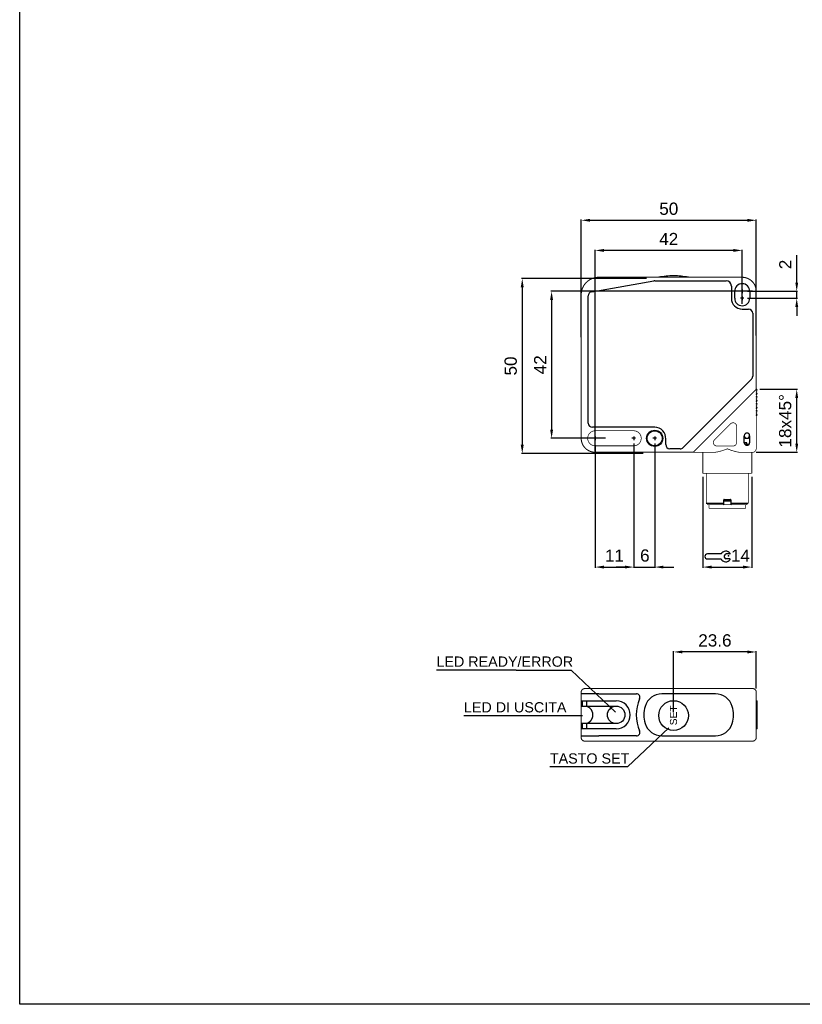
# Model space of a CAD drawing. Extents: x 1801 to 2601, y 918 to 1492.
# Tile 1 of 8: x 1801 to 2025, y 918 to 1199. Entities that reach past the tile are written whole.
import ezdxf
from ezdxf.enums import TextEntityAlignment as Align

# ---------------------------------------------------------------- set-up
doc = ezdxf.new("R2010")
doc.units = 0
doc.header["$MEASUREMENT"] = 0
doc.linetypes.add('HIDDENNEW00', pattern=[4.5, 3, -1.5])
doc.linetypes.add('TRATTEGGIATA2', pattern=[0.375, 0.25, -0.125])
doc.layers.get('0').update_dxf_attribs({"linetype": 'CONTINUOUS'})
doc.layers.get('DEFPOINTS').update_dxf_attribs({"linetype": 'CONTINUOUS'})
doc.layers.add('DISEGNO', color=3, linetype='HIDDENNEW00')
doc.layers.add('TRATTEGGIO', color=7, linetype='TRATTEGGIATA2')
doc.styles.add('dedicata', font='ARIAL.TTF', dxfattribs={"width": 1.05})
doc.styles.add('QUOTE', font='ARIAL.TTF', dxfattribs={"height": 3.5})
doc.dimstyles.new('QUOTE', dxfattribs={"dimscale": 0, "dimtxt": 2.5, "dimasz": 2.5, "dimexe": 0.18, "dimexo": 1, "dimgap": 1.5, "dimtad": 1, "dimdec": 1, "dimzin": 0, "dimdsep": 46, "dimtxsty": 'QUOTE', "dimcen": 0.09, "dimadec": 0, "dimazin": 0, "dimtm": -0.1, "dimtfac": 0.5, "dimtdec": 1, "dimtmove": 0, "dimatfit": 0, "dimfxl": 0, "dimtolj": 2, "dimtzin": 0, "dimarcsym": 0})

# ---------------------------------------------------------------- blocks, each defined once
blk = doc.blocks.new('CHIAVE')
at = {"color": 7, "linetype": 'Continuous'}
for p, q in [((-2.1, 0.56), (-6.01, 0.56)), ((0.4, 0.56), (-0.68, 0.56)), ((-6.71, -0.14), (-6.71, -0.15)), ((-6.01, -0.85), (-2.1, -0.85)), ((0.4, -0.85), (-0.68, -0.85))]:
    blk.add_line(p, q, dxfattribs=at)
for centre, radius, start, end in [((-6.01, -0.14), 0.7, 90, 180), ((-0.75, -0.15), 1.52, 35.3821, 152.4178), ((-0.45, -0.15), 0.744, 108.4352, 251.5648), ((0.4, 0.67), 0.112, 270, 35.3821), ((-6.01, -0.15), 0.7, 180, 270), ((-0.75, -0.15), 1.52, 207.5822, 324.6179), ((0.4, -0.96), 0.112, 324.6179, 90)]:
    blk.add_arc(centre, radius, start, end, dxfattribs=at)
at = {"color": 1, "linetype": 'Continuous'}
blk.add_point((0, 0), dxfattribs=at)
blk = doc.blocks.new('*D2')
at = {"layer": 'DEFPOINTS', "color": 0, "linetype": 'ByBlock'}
for p in [(1965.67, 1133.57), (2007.67, 1117.27), (1965.67, 1075.27)]:
    blk.add_point(p, dxfattribs=at)
at = {"layer": 'TRATTEGGIO', "color": 0, "linetype": 'ByBlock', "lineweight": -2}
for p, q in [((1965.67, 1076.27), (1965.67, 1133.75)), ((2005.17, 1133.57), (1968.17, 1133.57)), ((2007.67, 1118.27), (2007.67, 1133.75))]:
    blk.add_line(p, q, dxfattribs=at)
at = {"layer": 'TRATTEGGIO', "color": 0, "linetype": 'ByBlock'}
for points in [[(1968.17, 1133.98), (1968.17, 1133.15), (1965.67, 1133.57)], [(2005.17, 1133.98), (2005.17, 1133.15), (2007.67, 1133.57)]]:
    blk.add_solid(points, dxfattribs=at)
at = {"layer": 'TRATTEGGIO', "color": 0, "linetype": 'ByBlock', "insert": (1986.67, 1136.82), "char_height": 3.5, "attachment_point": 5, "style": 'QUOTE'}
blk.add_mtext('\\A2;42', dxfattribs=at)
blk = doc.blocks.new('*D3')
at = {"layer": 'DEFPOINTS', "color": 0, "linetype": 'ByBlock'}
for p in [(2011.67, 1142.18), (2011.67, 1108.24), (1961.7, 1107.8)]:
    blk.add_point(p, dxfattribs=at)
at = {"layer": 'TRATTEGGIO', "color": 0, "linetype": 'ByBlock', "lineweight": -2}
for p, q in [((1961.7, 1108.8), (1961.7, 1142.36)), ((1964.2, 1142.18), (2009.17, 1142.18)), ((2011.67, 1109.24), (2011.67, 1142.36))]:
    blk.add_line(p, q, dxfattribs=at)
at = {"layer": 'TRATTEGGIO', "color": 0, "linetype": 'ByBlock'}
for points in [[(1964.2, 1142.59), (1964.2, 1141.76), (1961.7, 1142.18)], [(2009.17, 1142.59), (2009.17, 1141.76), (2011.67, 1142.18)]]:
    blk.add_solid(points, dxfattribs=at)
at = {"layer": 'TRATTEGGIO', "color": 0, "linetype": 'ByBlock', "insert": (1986.69, 1145.46), "char_height": 3.5, "attachment_point": 5, "style": 'QUOTE'}
blk.add_mtext('\\A2;50', dxfattribs=at)
blk = doc.blocks.new('*D4')
at = {"layer": 'DEFPOINTS', "color": 0, "linetype": 'ByBlock'}
for p in [(1965.67, 1078.9), (1976.67, 1078.9), (1976.67, 1043.11)]:
    blk.add_point(p, dxfattribs=at)
at = {"layer": 'TRATTEGGIO', "color": 0, "linetype": 'ByBlock', "lineweight": -2}
for p, q in [((1965.67, 1077.9), (1965.67, 1042.93)), ((1976.67, 1077.9), (1976.67, 1042.93)), ((1968.17, 1043.11), (1974.17, 1043.11))]:
    blk.add_line(p, q, dxfattribs=at)
at = {"layer": 'TRATTEGGIO', "color": 0, "linetype": 'ByBlock'}
for points in [[(1968.17, 1043.53), (1968.17, 1042.7), (1965.67, 1043.11)], [(1974.17, 1043.53), (1974.17, 1042.7), (1976.67, 1043.11)]]:
    blk.add_solid(points, dxfattribs=at)
at = {"layer": 'TRATTEGGIO', "color": 0, "linetype": 'ByBlock', "insert": (1971.17, 1046.37), "char_height": 3.5, "attachment_point": 5, "style": 'QUOTE'}
blk.add_mtext('\\A2;11', dxfattribs=at)
blk = doc.blocks.new('*D5')
at = {"layer": 'DEFPOINTS', "color": 0, "linetype": 'ByBlock'}
for p in [(2011.61, 1121.9), (1953.21, 1079.9), (1969.61, 1079.9)]:
    blk.add_point(p, dxfattribs=at)
at = {"layer": 'TRATTEGGIO', "color": 0, "linetype": 'ByBlock', "lineweight": -2}
for p, q in [((2010.61, 1121.9), (1953.03, 1121.9)), ((1953.21, 1119.4), (1953.21, 1082.4)), ((1968.61, 1079.9), (1953.03, 1079.9))]:
    blk.add_line(p, q, dxfattribs=at)
at = {"layer": 'TRATTEGGIO', "color": 0, "linetype": 'ByBlock'}
for points in [[(1952.79, 1119.4), (1953.63, 1119.4), (1953.21, 1121.9)], [(1952.79, 1082.4), (1953.63, 1082.4), (1953.21, 1079.9)]]:
    blk.add_solid(points, dxfattribs=at)
at = {"layer": 'TRATTEGGIO', "color": 0, "linetype": 'ByBlock', "insert": (1949.95, 1100.9), "char_height": 3.5, "attachment_point": 5, "rotation": 90, "style": 'QUOTE'}
blk.add_mtext('\\A2;42', dxfattribs=at)
blk = doc.blocks.new('*D6')
at = {"layer": 'DEFPOINTS', "color": 0, "linetype": 'ByBlock'}
for p in [(1981.36, 1125.55), (1944.82, 1075.55), (1980.36, 1075.55)]:
    blk.add_point(p, dxfattribs=at)
at = {"layer": 'TRATTEGGIO', "color": 0, "linetype": 'ByBlock', "lineweight": -2}
for p, q in [((1980.36, 1125.55), (1944.64, 1125.55)), ((1944.82, 1123.05), (1944.82, 1078.05)), ((1979.36, 1075.55), (1944.64, 1075.55))]:
    blk.add_line(p, q, dxfattribs=at)
at = {"layer": 'TRATTEGGIO', "color": 0, "linetype": 'ByBlock'}
for points in [[(1944.4, 1123.05), (1945.24, 1123.05), (1944.82, 1125.55)], [(1944.4, 1078.05), (1945.24, 1078.05), (1944.82, 1075.55)]]:
    blk.add_solid(points, dxfattribs=at)
at = {"layer": 'TRATTEGGIO', "color": 0, "linetype": 'ByBlock', "insert": (1941.53, 1100.55), "char_height": 3.5, "attachment_point": 5, "rotation": 90, "style": 'QUOTE'}
blk.add_mtext('\\A2;50', dxfattribs=at)
blk = doc.blocks.new('*D7')
at = {"layer": 'DEFPOINTS', "color": 0, "linetype": 'ByBlock'}
for p in [(2008.17, 1121.9), (2008.17, 1119.9), (2023.25, 1121.9)]:
    blk.add_point(p, dxfattribs=at)
at = {"layer": 'TRATTEGGIO', "color": 0, "linetype": 'ByBlock', "lineweight": -2}
for p, q in [((2023.25, 1124.4), (2023.25, 1132.21)), ((2009.17, 1121.9), (2023.43, 1121.9)), ((2009.17, 1119.9), (2023.43, 1119.9)), ((2023.25, 1119.9), (2023.25, 1121.9)), ((2023.25, 1117.4), (2023.25, 1114.9))]:
    blk.add_line(p, q, dxfattribs=at)
at = {"layer": 'TRATTEGGIO', "color": 0, "linetype": 'ByBlock'}
for points in [[(2022.84, 1124.4), (2023.67, 1124.4), (2023.25, 1121.9)], [(2022.84, 1117.4), (2023.67, 1117.4), (2023.25, 1119.9)]]:
    blk.add_solid(points, dxfattribs=at)
at = {"layer": 'TRATTEGGIO', "color": 0, "linetype": 'ByBlock', "insert": (2019.99, 1129.55), "char_height": 3.5, "attachment_point": 5, "rotation": 90, "style": 'QUOTE'}
blk.add_mtext('\\A2;2', dxfattribs=at)
blk = doc.blocks.new('*D8')
at = {"layer": 'DEFPOINTS', "color": 0, "linetype": 'ByBlock'}
for p in [(2011.67, 1093.9), (2023.25, 1093.9), (2010.67, 1075.9)]:
    blk.add_point(p, dxfattribs=at)
at = {"layer": 'TRATTEGGIO', "color": 0, "linetype": 'ByBlock', "lineweight": -2}
for p, q in [((2012.67, 1093.9), (2023.43, 1093.9)), ((2023.25, 1078.4), (2023.25, 1091.4)), ((2011.67, 1075.9), (2023.43, 1075.9))]:
    blk.add_line(p, q, dxfattribs=at)
at = {"layer": 'TRATTEGGIO', "color": 0, "linetype": 'ByBlock'}
for points in [[(2022.84, 1091.4), (2023.67, 1091.4), (2023.25, 1093.9)], [(2022.84, 1078.4), (2023.67, 1078.4), (2023.25, 1075.9)]]:
    blk.add_solid(points, dxfattribs=at)
at = {"layer": 'TRATTEGGIO', "color": 0, "linetype": 'ByBlock', "insert": (2019.96, 1084.9), "char_height": 3.5, "attachment_point": 5, "rotation": 90, "style": 'QUOTE'}
blk.add_mtext('\\A2;18x45°', dxfattribs=at)
blk = doc.blocks.new('*D9')
at = {"layer": 'DEFPOINTS', "color": 0, "linetype": 'ByBlock'}
for p in [(1988.07, 1018.87), (2011.67, 1007.4), (1988.07, 1000.7)]:
    blk.add_point(p, dxfattribs=at)
at = {"layer": 'TRATTEGGIO', "color": 0, "linetype": 'ByBlock', "lineweight": -2}
for p, q in [((1988.07, 1001.7), (1988.07, 1019.05)), ((2009.17, 1018.87), (1990.57, 1018.87)), ((2011.67, 1008.4), (2011.67, 1019.05))]:
    blk.add_line(p, q, dxfattribs=at)
at = {"layer": 'TRATTEGGIO', "color": 0, "linetype": 'ByBlock'}
for points in [[(1990.57, 1019.28), (1990.57, 1018.45), (1988.07, 1018.87)], [(2009.17, 1019.28), (2009.17, 1018.45), (2011.67, 1018.87)]]:
    blk.add_solid(points, dxfattribs=at)
at = {"layer": 'TRATTEGGIO', "color": 0, "linetype": 'ByBlock', "insert": (1999.87, 1022.15), "char_height": 3.5, "attachment_point": 5, "style": 'QUOTE'}
blk.add_mtext('\\A2;23.6', dxfattribs=at)

msp = doc.modelspace()

# ---------------------------------------------------------------- hatches: boundary and pattern name
at = {"layer": 'TRATTEGGIO', "linetype": 'ByBlock'}
h = msp.add_hatch(color=0, dxfattribs=at)
edge = h.paths.add_edge_path(flags=16)
edge.add_arc((1982.67, 1079.9), 2.15, 0, 360)
edge = h.paths.add_edge_path()
edge.add_arc((1982.67, 1079.9), 2.31, 0, 360)

# ---------------------------------------------------------------- linework, layer by layer
at = {"color": 7, "linetype": 'Continuous'}
for p, q in [((1964.66, 1121.74), (1982.45, 1124.88)), ((1982.66, 1124.9), (2003.07, 1124.9)), ((1982.66, 1124.9), (1982.66, 1124.9)), ((2004.57, 1123.4), (2004.57, 1119.9)), ((2007.67, 1122.4), (2007.67, 1121.4)), ((1963.67, 1084.25), (1963.67, 1120.56)), ((1964.66, 1121.74), (1964.66, 1121.74)), ((2005.52, 1119.9), (2005.52, 1121.9)), ((2008.17, 1121.9), (2007.17, 1121.9)), ((2008.17, 1119.9), (2007.17, 1119.9)), ((2007.67, 1120.4), (2007.67, 1119.4)), ((2009.82, 1121.9), (2009.82, 1119.9)), ((2007.67, 1116.8), (2009.47, 1116.8)), ((2007.67, 1116.8), (2007.67, 1116.8)), ((2010.67, 1115.6), (2010.67, 1097.64)), ((2010.67, 1097.64), (2010.67, 1097.64)), ((2010.32, 1096.79), (1990.78, 1077.25)), ((1963.67, 1084.25), (1963.67, 1084.25)), ((1982.67, 1083.05), (1964.87, 1083.05)), ((1964.87, 1083.05), (1964.87, 1083.05)), ((1965.67, 1080.4), (1965.67, 1079.4)), ((1976.67, 1080.4), (1976.67, 1079.4)), ((1982.67, 1080.4), (1982.67, 1079.4)), ((2008.27, 1078.65), (2008.27, 1080.65)), ((2008.27, 1080.2), (2008.57, 1079.9)), ((2009.47, 1079.9), (2009.77, 1080.2)), ((2009.77, 1080.65), (2009.77, 1078.65)), ((1966.17, 1079.9), (1965.17, 1079.9)), ((1977.17, 1079.9), (1976.17, 1079.9)), ((1983.17, 1079.9), (1982.17, 1079.9)), ((1985.81, 1078.1), (1985.81, 1079.7)), ((1985.81, 1078.1), (1985.81, 1078.1)), ((1990.78, 1077.25), (1990.78, 1077.25)), ((2009.02, 1078.6), (2008.28, 1078.6)), ((2009.57, 1078.15), (2008.47, 1078.15)), ((2008.57, 1079.9), (2009.02, 1079.9)), ((2009.02, 1079.9), (2009.47, 1079.9)), ((2009.02, 1078.15), (2009.02, 1078.6)), ((1989.93, 1076.9), (1987.01, 1076.9)), ((1987.01, 1076.9), (1987.01, 1076.9)), ((1997.42, 1061.4), (2002.42, 1061.4)), ((2002.27, 1060.9), (2002.42, 1061.05)), ((2002.42, 1061.4), (2002.42, 1062.3)), ((2004.42, 1061.9), (2002.42, 1061.9)), ((2002.42, 1061.05), (2002.42, 1061.4)), ((2002.52, 1062.4), (2003.42, 1062.4)), ((2003.42, 1062.4), (2004.32, 1062.4)), ((2004.42, 1062.3), (2004.42, 1061.4)), ((2004.42, 1061.4), (2009.42, 1061.4)), ((2004.42, 1061.4), (2004.42, 1061.05)), ((2004.42, 1061.05), (2004.57, 1060.9)), ((1966.67, 1006.9), (1961.67, 1006.9)), ((1961.67, 1006.9), (1961.67, 1006.9)), ((1961.78, 1004.9), (1966.67, 1004.9)), ((1962.07, 1004), (1962.07, 1004.3)), ((1963.25, 1003.4), (1963.25, 1004.9)), ((1966.67, 1006.9), (1977.45, 1006.9)), ((1966.67, 1006.9), (1966.67, 1006.9)), ((1966.67, 1004.9), (1971.67, 1004.9)), ((2000.02, 1006.9), (1984.72, 1006.9)), ((2011.67, 1004.9), (2011.92, 1004.9)), ((2011.92, 996.9), (2011.92, 1004.9)), ((1961.81, 1003.4), (1962.65, 1003.4)), ((1962.65, 1003.4), (1963.05, 1003.4)), ((1963.05, 1003.4), (1966.67, 1003.4)), ((1966.67, 1003.4), (1971.67, 1003.4)), ((1966.67, 996.9), (1961.78, 996.9)), ((1962.65, 998.4), (1961.81, 998.4)), ((1962.07, 997.5), (1962.07, 997.8)), ((1963.05, 998.4), (1962.65, 998.4)), ((1966.67, 998.4), (1963.05, 998.4)), ((1963.25, 996.9), (1963.25, 998.4)), ((1971.67, 998.4), (1966.67, 998.4)), ((1971.67, 996.9), (1966.67, 996.9)), ((2011.92, 996.9), (2011.67, 996.9)), ((1961.67, 994.9), (1966.67, 994.9)), ((1961.67, 994.9), (1961.67, 994.9)), ((1977.45, 994.9), (1966.67, 994.9)), ((1966.67, 994.9), (1966.67, 994.9)), ((1984.72, 994.9), (2000.02, 994.9))]:
    msp.add_line(p, q, dxfattribs=at)
for points, const_width in [([(1966.67, 1125.9, 0.414213), (1961.67, 1120.9)], 0.3), ([(2011.67, 1121.9, 0.414214), (2007.67, 1125.9)], 0.3), ([(2006.07, 1083.34, 0.668179), (2004.36, 1084.04)], 0.2), ([(1961.67, 1079.9, 0.414214), (1965.67, 1075.9)], 0.3), ([(1965.67, 1082.05, 1), (1965.67, 1077.75)], 0.2), ([(1976.67, 1077.75, 1.000023), (1976.67, 1082.05)], 0.2), ([(1999.72, 1079.4, 0.668179), (2000.43, 1077.7)], 0.2), ([(2005.07, 1077.7, 0.414214), (2006.07, 1078.7)], 0.2), ([(2003.42, 1076.9), (2003.28, 1076.84, -0.002954), (2003.15, 1076.79, -0.003053), (2003.01, 1076.73, -0.002967), (2002.88, 1076.68, -0.002675), (2002.74, 1076.63, -0.002465), (2002.61, 1076.58, -0.002279), (2002.47, 1076.54, -0.002096), (2002.33, 1076.49, -0.001869), (2002.2, 1076.45, -0.001733), (2002.06, 1076.4, -0.00165), (2001.92, 1076.36, -0.001597), (2001.79, 1076.32, -0.001557), (2001.65, 1076.28, -0.001528), (2001.52, 1076.24, -0.0015), (2001.38, 1076.2, -0.001708), (2001.25, 1076.16, -0.002199), (2001.11, 1076.13, -0.00242), (2000.98, 1076.09, -0.002457), (2000.85, 1076.06, -0.003303), (2000.71, 1076.03, -0.004914), (2000.58, 1076, -0.003636), (2000.45, 1075.98, 0.000152), (2000.33, 1075.96, -0.006754), (2000.19, 1075.94, -0.015882), (1999.96, 1075.92, -0.008289), (1999.67, 1075.9, -0.004247)], 0.2), ([(2007.16, 1075.9), (2006.98, 1075.9, -0.011374), (2006.8, 1075.92, -0.011735), (2006.62, 1075.94, -0.010772), (2006.44, 1075.97, -0.00851), (2006.25, 1076, -0.006828), (2006.07, 1076.04, -0.005337), (2005.88, 1076.09, -0.004153), (2005.69, 1076.14, -0.002971), (2005.5, 1076.19, -0.002411), (2005.32, 1076.24, -0.002364), (2005.13, 1076.29, -0.002719), (2004.94, 1076.35, -0.003334), (2004.74, 1076.41, -0.002502), (2004.55, 1076.47, -0.000721), (2004.39, 1076.53, -0.00376), (2004.17, 1076.6, -0.006764), (2003.85, 1076.73, -0.003307), (2003.42, 1076.9, -0.001726)], 0.2), ([(2010.42, 1075.91), (2010.37, 1075.91, -0.000352), (2010.32, 1075.91, -0.000296), (2010.26, 1075.91, -0.000298), (2010.21, 1075.9, -0.000354), (2010.15, 1075.9, -0.000359), (2010.09, 1075.9, -0.000337), (2010.03, 1075.9, -0.000406), (2009.97, 1075.9, -0.000534), (2009.9, 1075.9, -0.000379), (2009.84, 1075.9, -0.000061), (2009.78, 1075.9, -0.000624), (2009.69, 1075.9, -0.001115), (2009.56, 1075.9, -0.000507), (2009.39, 1075.9, -0.00025)], 0.2), ([(2010.67, 1075.9, 0.414214), (2011.67, 1076.9)], 0.2), ([(1962.67, 1008.4, 0.414214), (1961.67, 1007.4)], 0.3), ([(2011.67, 1007.4, 0.414214), (2010.67, 1008.4)], 0.3), ([(1961.67, 994.4, 0.414214), (1962.67, 993.4)], 0.3), ([(2010.67, 993.4, 0.414214), (2011.67, 994.4)], 0.3)]:
    msp.add_lwpolyline(points, format="xyb", dxfattribs=dict(at, const_width=const_width))
for points, const_width in [([(1966.67, 1125.9), (2007.67, 1125.9)], 0.3), ([(1961.67, 1079.9), (1961.67, 1120.9)], 0.3), ([(2011.67, 1121.9), (2011.67, 1093.9)], 0.3), ([(2010.67, 1092.9), (1994.67, 1076.9)], 0.3), ([(2011.67, 1093.9), (2010.67, 1092.9)], 0.3), ([(2011.67, 1093.9), (2011.67, 1079.52)], 0.2), ([(1999.72, 1079.4), (2004.36, 1084.04)], 0.2), ([(2006.07, 1083.34), (2006.07, 1078.7)], 0.2), ([(1965.67, 1082.05), (1976.67, 1082.05)], 0.2), ([(1976.67, 1077.75), (1965.67, 1077.75)], 0.2), ([(2005.07, 1077.7), (2000.43, 1077.7)], 0.2), ([(2011.67, 1079.52), (2011.67, 1076.9)], 0.2), ([(1993.67, 1075.9), (1965.67, 1075.9)], 0.3), ([(1994.67, 1076.9), (1993.67, 1075.9)], 0.3), ([(1999.67, 1075.9), (1993.67, 1075.9)], 0.2), ([(1996.42, 1069.9), (1996.42, 1075.9)], 0.2), ([(2008.04, 1075.9), (2007.16, 1075.9)], 0.2), ([(2009.39, 1075.9), (2008.04, 1075.9)], 0.2), ([(2010.42, 1075.91), (2010.42, 1069.9)], 0.2), ([(2010.67, 1075.9), (2010.42, 1075.9)], 0.2), ([(2010.42, 1069.9), (1996.42, 1069.9)], 0.2), ([(1997.42, 1069.9), (1997.42, 1061.4)], 0.2), ([(2009.42, 1061.4), (2009.42, 1069.9)], 0.2), ([(1997.42, 1061.4), (1997.92, 1060.9)], 0.2), ([(2002.27, 1060.9), (1997.92, 1060.9)], 0.2), ([(1998.22, 1059.9), (1998.22, 1060.9)], 0.2), ([(2004.57, 1060.9), (2002.27, 1060.9)], 0.2), ([(2008.92, 1060.9), (2004.57, 1060.9)], 0.2), ([(2008.62, 1059.9), (2008.62, 1060.9)], 0.2), ([(2008.92, 1060.9), (2009.42, 1061.4)], 0.2), ([(2008.62, 1059.9), (1998.22, 1059.9)], 0.2), ([(1961.67, 1006.9), (1961.67, 1007.4)], 0.3), ([(1961.67, 1006.9), (1961.67, 1004.66)], 0.3), ([(1962.67, 1008.4), (1966.67, 1008.4)], 0.3), ([(1966.67, 1008.4), (2007.67, 1008.4)], 0.3), ([(2007.67, 1008.4), (2010.67, 1008.4)], 0.3), ([(2011.67, 1007.4), (2011.67, 994.4)], 0.3), ([(1961.67, 1004.3), (1961.67, 1004.66)], 0.3), ([(1961.67, 1004), (1961.67, 1004.3)], 0.3), ([(1961.67, 1003.64), (1961.67, 1004)], 0.3), ([(1961.67, 1003.64), (1961.67, 998.16)], 0.3), ([(1961.67, 997.8), (1961.67, 998.16)], 0.3), ([(1961.67, 997.5), (1961.67, 997.8)], 0.3), ([(1961.67, 997.14), (1961.67, 997.5)], 0.3), ([(1961.67, 997.14), (1961.67, 994.9)], 0.3), ([(1961.67, 994.4), (1961.67, 994.9)], 0.3), ([(1966.67, 993.4), (1962.67, 993.4)], 0.3), ([(1982.66, 993.4), (1966.67, 993.4)], 0.3), ([(1982.66, 993.4), (2003.07, 993.4)], 0.3), ([(2007.67, 993.4), (2003.07, 993.4)], 0.3), ([(2010.67, 993.4), (2007.67, 993.4)], 0.3)]:
    msp.add_lwpolyline(points, dxfattribs=dict(at, const_width=const_width))
for points in [[(1961.67, 1120.9), (1961.67, 1120.91, -0.001166), (1961.67, 1120.93, -0.000938), (1961.67, 1120.95, -0.000902), (1961.67, 1120.97, -0.00105), (1961.67, 1121, -0.001119), (1961.67, 1121.02, -0.001174), (1961.67, 1121.04, -0.001215), (1961.67, 1121.07, -0.001288), (1961.67, 1121.1, -0.001341), (1961.67, 1121.12, -0.00142), (1961.68, 1121.15, -0.001459), (1961.68, 1121.18, -0.001502), (1961.68, 1121.21, -0.001494), (1961.68, 1121.24, -0.001464), (1961.68, 1121.27, -0.001468), (1961.69, 1121.3, -0.001515), (1961.69, 1121.33, -0.00148), (1961.69, 1121.36, -0.001405), (1961.69, 1121.4, -0.001588), (1961.7, 1121.43, -0.001945), (1961.7, 1121.46, -0.001528), (1961.71, 1121.49, -0.000662), (1961.71, 1121.52, -0.002228), (1961.71, 1121.56, -0.00355), (1961.72, 1121.61, -0.001745), (1961.73, 1121.69, -0.000947)], [(1961.67, 1120.9), (1961.67, 1120.92, -0.001357), (1961.67, 1120.94, -0.001068), (1961.67, 1120.96, -0.001026), (1961.67, 1120.98, -0.001213), (1961.67, 1121.01, -0.001293), (1961.67, 1121.04, -0.001348), (1961.67, 1121.07, -0.001421), (1961.67, 1121.09, -0.001558), (1961.67, 1121.13, -0.001561), (1961.68, 1121.16, -0.001524), (1961.68, 1121.19, -0.00173), (1961.68, 1121.22, -0.002079), (1961.68, 1121.26, -0.001505), (1961.69, 1121.29, -0.000388), (1961.69, 1121.32, -0.00224), (1961.69, 1121.36, -0.004012), (1961.7, 1121.43, -0.00193), (1961.71, 1121.51, -0.000989)], [(1961.73, 1121.68), (1961.73, 1121.68, -0.001557), (1961.73, 1121.68, -0.001549), (1961.73, 1121.68, -0.001546), (1961.73, 1121.68, -0.001543), (1961.73, 1121.68, -0.001476), (1961.73, 1121.68, -0.001363), (1961.73, 1121.68, -0.001472), (1961.73, 1121.68, -0.001707), (1961.73, 1121.68, -0.001288), (1961.73, 1121.68, -0.000473), (1961.73, 1121.68, -0.001748), (1961.73, 1121.68, -0.002902), (1961.73, 1121.69, -0.001403), (1961.73, 1121.69, -0.000745)], [(1961.78, 1004.9), (1961.78, 1004.9, -0.027958), (1961.77, 1004.9, -0.031194), (1961.76, 1004.91, -0.031683), (1961.76, 1004.91, -0.029505), (1961.75, 1004.91, -0.027381), (1961.75, 1004.92, -0.02476), (1961.74, 1004.92, -0.025205), (1961.74, 1004.93, -0.027784), (1961.74, 1004.93, -0.021639), (1961.73, 1004.94, -0.008734), (1961.73, 1004.95, -0.028124), (1961.73, 1004.95, -0.053481), (1961.73, 1004.96, -0.029247), (1961.73, 1004.98, -0.01579)], [(1962.07, 1004.3), (1962.07, 1004.35, -0.000658), (1962.07, 1004.39, -0.000679), (1962.07, 1004.44, -0.000719), (1962.07, 1004.49, -0.000793), (1962.07, 1004.53, -0.000871), (1962.07, 1004.57, -0.000953), (1962.07, 1004.61, -0.001097), (1962.07, 1004.65, -0.001326), (1962.07, 1004.69, -0.001453), (1962.08, 1004.72, -0.001428), (1962.08, 1004.75, -0.002433), (1962.08, 1004.78, -0.005053), (1962.08, 1004.81, -0.004978), (1962.08, 1004.83, -0.000437), (1962.09, 1004.85, -0.012157), (1962.09, 1004.87, -0.050035), (1962.1, 1004.88, -0.057498), (1962.11, 1004.9, -0.046816)], [(1962.11, 1003.4), (1962.1, 1003.4, -0.147379), (1962.1, 1003.41, -0.099516), (1962.09, 1003.42, -0.052474), (1962.09, 1003.43, -0.028689), (1962.09, 1003.45, -0.017202), (1962.08, 1003.46, -0.011227), (1962.08, 1003.49, -0.00763), (1962.08, 1003.51, -0.005247), (1962.08, 1003.54, -0.003552), (1962.08, 1003.57, -0.002263), (1962.07, 1003.61, -0.001798), (1962.07, 1003.64, -0.00173), (1962.07, 1003.68, -0.001149), (1962.07, 1003.72, -0.000435), (1962.07, 1003.76, -0.001308), (1962.07, 1003.81, -0.001846), (1962.07, 1003.89, -0.000813), (1962.07, 1004, -0.000417)], [(1963.45, 1003.3), (1963.42, 1003.31, 0.003151), (1963.39, 1003.32, 0.003433), (1963.35, 1003.33, 0.003736), (1963.32, 1003.34, 0.004004), (1963.3, 1003.35, 0.00417), (1963.27, 1003.36, 0.004178), (1963.24, 1003.37, 0.00487), (1963.22, 1003.37, 0.00614), (1963.19, 1003.38, 0.005193), (1963.17, 1003.38, 0.002169), (1963.15, 1003.39, 0.007698), (1963.12, 1003.39, 0.015084), (1963.09, 1003.4, 0.00869), (1963.05, 1003.4, 0.00506)], [(1963.45, 1003.3), (1963.53, 1003.27, -0.014024), (1963.6, 1003.23, -0.013174), (1963.68, 1003.19, -0.012288), (1963.75, 1003.14, -0.011484), (1963.83, 1003.09, -0.010877), (1963.91, 1003.04, -0.010632), (1963.98, 1002.97, -0.010424), (1964.06, 1002.91, -0.010375), (1964.13, 1002.84, -0.010376), (1964.2, 1002.76, -0.010566), (1964.27, 1002.68, -0.010551), (1964.34, 1002.6, -0.010442), (1964.41, 1002.51, -0.010245), (1964.47, 1002.42, -0.010013), (1964.53, 1002.33, -0.010002), (1964.58, 1002.23, -0.010223), (1964.64, 1002.13, -0.009934), (1964.68, 1002.03, -0.009301), (1964.73, 1001.92, -0.010333), (1964.77, 1001.81, -0.012432), (1964.81, 1001.7, -0.009357), (1964.84, 1001.59, -0.002928), (1964.86, 1001.5, -0.013529), (1964.89, 1001.37, -0.023908), (1964.91, 1001.16, -0.011611), (1964.93, 1000.9, -0.006042)], [(1963.05, 998.4), (1963.06, 998.4, 0.009411), (1963.08, 998.4, 0.008436), (1963.1, 998.4, 0.007863), (1963.12, 998.4, 0.007576), (1963.15, 998.41, 0.006789), (1963.17, 998.41, 0.005857), (1963.19, 998.42, 0.006022), (1963.22, 998.42, 0.006599), (1963.24, 998.43, 0.00447), (1963.27, 998.44, 0.001362), (1963.29, 998.44, 0.005827), (1963.33, 998.45, 0.008404), (1963.38, 998.47, 0.003493), (1963.46, 998.5, 0.00172)], [(1964.93, 1000.9), (1964.92, 1000.78, -0.010557), (1964.92, 1000.66, -0.010787), (1964.9, 1000.55, -0.010759), (1964.89, 1000.43, -0.01051), (1964.86, 1000.32, -0.010374), (1964.84, 1000.2, -0.010274), (1964.81, 1000.09, -0.010201), (1964.77, 999.98, -0.010116), (1964.73, 999.88, -0.010085), (1964.69, 999.77, -0.010067), (1964.64, 999.67, -0.010048), (1964.59, 999.57, -0.010002), (1964.53, 999.47, -0.009971), (1964.47, 999.38, -0.009915), (1964.41, 999.29, -0.010076), (1964.34, 999.2, -0.010402), (1964.28, 999.12, -0.010349), (1964.21, 999.04, -0.009936), (1964.13, 998.96, -0.010739), (1964.06, 998.89, -0.012283), (1963.98, 998.82, -0.009753), (1963.91, 998.76, -0.004081), (1963.84, 998.71, -0.013173), (1963.76, 998.65, -0.024026), (1963.63, 998.58, -0.013096), (1963.46, 998.5, -0.007367)], [(1961.73, 996.82), (1961.73, 996.83, -0.031621), (1961.73, 996.83, -0.031062), (1961.73, 996.84, -0.02855), (1961.73, 996.84, -0.026084), (1961.73, 996.85, -0.023734), (1961.73, 996.86, -0.02118), (1961.74, 996.86, -0.022842), (1961.74, 996.87, -0.028018), (1961.74, 996.87, -0.021283), (1961.75, 996.88, -0.005241), (1961.75, 996.88, -0.032891), (1961.76, 996.89, -0.067464), (1961.77, 996.89, -0.033705), (1961.78, 996.9, -0.016763)], [(1962.07, 997.8), (1962.07, 997.85, -0.000658), (1962.07, 997.89, -0.000679), (1962.07, 997.94, -0.000719), (1962.07, 997.99, -0.000793), (1962.07, 998.03, -0.000871), (1962.07, 998.07, -0.000953), (1962.07, 998.11, -0.001097), (1962.07, 998.15, -0.001326), (1962.07, 998.19, -0.001453), (1962.08, 998.22, -0.001428), (1962.08, 998.25, -0.002433), (1962.08, 998.28, -0.005053), (1962.08, 998.31, -0.004978), (1962.08, 998.33, -0.000437), (1962.09, 998.35, -0.012156), (1962.09, 998.37, -0.050025), (1962.1, 998.38, -0.057475), (1962.11, 998.4, -0.046793)], [(1962.11, 996.9), (1962.1, 996.9, -0.147374), (1962.1, 996.91, -0.099511), (1962.09, 996.92, -0.052472), (1962.09, 996.93, -0.028689), (1962.09, 996.95, -0.017201), (1962.08, 996.96, -0.011227), (1962.08, 996.99, -0.00763), (1962.08, 997.01, -0.005247), (1962.08, 997.04, -0.003552), (1962.08, 997.07, -0.002263), (1962.07, 997.11, -0.001798), (1962.07, 997.14, -0.00173), (1962.07, 997.18, -0.001149), (1962.07, 997.22, -0.000435), (1962.07, 997.26, -0.001308), (1962.07, 997.31, -0.001846), (1962.07, 997.39, -0.000813), (1962.07, 997.5, -0.000417)]]:
    msp.add_lwpolyline(points, format="xyb", dxfattribs=at)
msp.add_lwpolyline([(1961.67, 1120.9), (1961.67, 1120.9), (1961.67, 1120.9), (1961.67, 1120.9), (1961.67, 1120.9), (1961.67, 1120.9), (1961.67, 1120.9)], dxfattribs=at)
for centre, radius in [((1982.67, 1079.9), 2.15), ((1988.07, 1000.7), 4.25), ((1971.67, 1000.9), 2.5)]:
    msp.add_circle(centre, radius, dxfattribs=at)
for centre, radius, start, end in [((1988.07, 1103.29), 23, 90, 100.6485), ((1988.07, 1103.29), 23, 79.3515, 90), ((1982.66, 1123.7), 1.2, 90, 100), ((2003.07, 1123.4), 1.5, 0, 90), ((2007.67, 1121.9), 2.15, 0, 180), ((1964.87, 1120.56), 1.2, 100.0031, 180), ((2007.67, 1119.9), 3.1, 180, 270), ((2007.67, 1119.9), 2.15, 180, 0), ((2009.47, 1115.6), 1.2, 0, 90), ((2009.47, 1097.64), 1.2, 315, 0), ((2011.67, 1093.65), 0.25, 270, 90), ((2011.67, 1092.65), 0.25, 270, 90), ((2011.67, 1091.65), 0.25, 270, 90), ((2011.67, 1090.65), 0.25, 270, 90), ((2011.67, 1089.65), 0.25, 270, 90), ((2011.67, 1088.65), 0.25, 270, 90), ((2011.67, 1087.65), 0.25, 270, 90), ((2011.67, 1086.65), 0.25, 270, 90), ((1964.87, 1084.25), 1.2, 180, 269.9969), ((1982.67, 1079.9), 3.15, 356.5125, 90), ((2009.02, 1080.65), 0.75, 0, 180), ((2009.02, 1080.65), 0.75, 180, 270), ((2009.02, 1080.65), 0.75, 270, 0.5543), ((1987.01, 1078.1), 1.2, 180, 269.9969), ((1989.93, 1078.1), 1.2, 270, 314.9978), ((2009.02, 1078.65), 0.75, 180.0005, 359.9995), ((2002.52, 1062.3), 0.1, 90, 180), ((2004.32, 1062.3), 0.1, 0, 90), ((1971.67, 1000.9), 4, 270, 90), ((1988.47, 1000.9), 11.1, 155.5927, 204.4073), ((1977.45, 1005.9), 1, 335.5927, 90), ((1984.72, 1001.9), 5, 90, 163.3985), ((2000.02, 1001.9), 5, 16.6015, 90), ((1988.07, 1000.9), 8.5, 163.3985, 196.6015), ((1996.67, 1000.9), 8.5, 343.3985, 16.6015), ((1977.45, 995.9), 1, 270, 24.4073), ((1984.72, 999.9), 5, 196.6015, 270), ((2000.02, 999.9), 5, 270, 343.3985)]:
    msp.add_arc(centre, radius, start, end, dxfattribs=at)
at = {"layer": 'DISEGNO', "color": 7, "linetype": 'Continuous', "const_width": 0.1}
for points in [[(1979.92, 1003.33, -0.331679), (1984.72, 1006.9)], [(2000.02, 1006.9, -0.331679), (2004.82, 1003.33)], [(1979.92, 998.47, -0.145898), (1979.92, 1003.33)], [(2004.82, 1003.33, -0.145898), (2004.82, 998.47)], [(1984.72, 994.9, -0.331679), (1979.92, 998.47)], [(2004.82, 998.47, -0.331679), (2000.02, 994.9)]]:
    msp.add_lwpolyline(points, format="xyb", dxfattribs=at)
for points in [[(1984.72, 1006.9), (2000.02, 1006.9)], [(2000.02, 994.9), (1984.72, 994.9)]]:
    msp.add_lwpolyline(points, dxfattribs=at)
at = {"layer": 'DISEGNO', "color": 7, "linetype": 'Continuous'}
msp.add_circle((1988.07, 1000.7), 4.25, dxfattribs=at)
at = {"layer": 'TRATTEGGIO', "color": 0, "linetype": 'ByBlock'}
for p, q in [((1976.67, 1078.4), (1976.67, 1042.93)), ((1982.67, 1078.4), (1982.67, 1042.93)), ((1996.42, 1068.9), (1996.42, 1042.93)), ((2010.42, 1068.9), (2010.42, 1042.93)), ((1974.17, 1043.11), (1971.67, 1043.11)), ((1976.67, 1043.11), (1982.67, 1043.11)), ((1985.17, 1043.11), (1988.11, 1043.11)), ((1998.92, 1043.11), (2007.92, 1043.11)), ((1943.09, 1013.71), (1958.93, 1013.71))]:
    msp.add_line(p, q, dxfattribs=at)
msp.add_lwpolyline([(1801.23, 1205.22), (2201.23, 1205.22), (2201.23, 918.22), (1801.23, 918.22)], close=True, dxfattribs=at)
for points in [[(1943.09, 1013.71), (1920.33, 1013.71)], [(1958.78, 1013.71), (1971.49, 1001.69)], [(1962.08, 1000.65), (1928.18, 1000.65)], [(1974.92, 986.05), (1986.68, 997.17)], [(1974.92, 986.05), (1952.69, 986.05)]]:
    msp.add_lwpolyline(points, dxfattribs=at)
msp.add_circle((1982.67, 1079.9), 2.31, dxfattribs=at)
for points in [[(1974.17, 1043.53), (1974.17, 1042.7), (1976.67, 1043.11)], [(1985.17, 1043.53), (1985.17, 1042.7), (1982.67, 1043.11)], [(1998.92, 1043.53), (1998.92, 1042.7), (1996.42, 1043.11)], [(2007.92, 1043.53), (2007.92, 1042.7), (2010.42, 1043.11)]]:
    msp.add_solid(points, dxfattribs=at)

# ---------------------------------------------------------------- block references
at = {"color": 7}
msp.add_blockref('CHIAVE', (2003.72, 1046.29), dxfattribs=at)

# ---------------------------------------------------------------- texts
at = {"color": 7, "linetype": 'Continuous', "style": 'dedicata', "width": 1.05}
msp.add_text('SET', height=2, rotation=90, dxfattribs=at).set_placement((1988.02, 1000.76), align=Align.MIDDLE_CENTER)
at = {"color": 7, "linetype": 'Continuous', "char_height": 2.925, "attachment_point": 4}
for s, insert in [('\\fArial|b0|i0|c0|p34;LED READY/ERROR', (1920.32, 1016.09)), ('{\\fArial|b0|i0|c0|p34;LED DI USCITA}', (1928.17, 1003.04)), ('{\\fArial|b0|i0|c0|p34;TASTO SET}', (1952.72, 988.43))]:
    msp.add_mtext(s, dxfattribs=dict(at, insert=insert))
at = {"layer": 'TRATTEGGIO', "color": 0, "linetype": 'ByBlock', "char_height": 3.5, "attachment_point": 5, "style": 'QUOTE'}
for s, insert in [('\\A2;6', (1979.85, 1046.4)), ('\\A2;14', (2007.16, 1046.37))]:
    msp.add_mtext(s, dxfattribs=dict(at, insert=insert))

# ---------------------------------------------------------------- dimensions: what is measured, and where the dimension line sits
at = {"layer": 'TRATTEGGIO', "color": 0, "linetype": 'ByBlock'}
for base, p1, p2, text, picture, middle in [((2011.67, 1142.18), (1961.7, 1107.8), (2011.67, 1108.24), '50', '*D3', (1986.69, 1145.46)), ((1965.67, 1133.57), (2007.67, 1117.27), (1965.67, 1075.27), '42', '*D2', (1986.67, 1136.82)), ((1976.67, 1043.11), (1965.67, 1078.9), (1976.67, 1078.9), '11', '*D4', (1971.17, 1046.37))]:
    dim = msp.add_linear_dim(base=base, p1=p1, p2=p2, text=text, dimstyle='QUOTE', override={"dimscale": 1}, dxfattribs=at)
    dim.commit()
    dim.dimension.update_dxf_attribs({"geometry": picture, "text_midpoint": middle})
for base, p1, p2, text, picture, middle in [((2023.25, 1121.9), (2008.17, 1119.9), (2008.17, 1121.9), '2', '*D7', (2019.99, 1129.55)), ((1944.82, 1075.55), (1981.36, 1125.55), (1980.36, 1075.55), '50', '*D6', (1941.53, 1100.55)), ((1953.21, 1079.9), (2011.61, 1121.9), (1969.61, 1079.9), '42', '*D5', (1949.95, 1100.9)), ((2023.25, 1093.9), (2010.67, 1075.9), (2011.67, 1093.9), '18x45°', '*D8', (2019.96, 1084.9))]:
    dim = msp.add_linear_dim(base=base, p1=p1, p2=p2, angle=90, text=text, dimstyle='QUOTE', override={"dimscale": 1}, dxfattribs=at)
    dim.commit()
    dim.dimension.update_dxf_attribs({"geometry": picture, "text_midpoint": middle})
dim = msp.add_linear_dim(base=(1988.07, 1018.87), p1=(2011.67, 1007.4), p2=(1988.07, 1000.7), dimstyle='QUOTE', override={"dimscale": 1}, dxfattribs=at)
dim.commit()
dim.dimension.update_dxf_attribs({"geometry": '*D9', "text_midpoint": (1999.87, 1022.15)})

doc.saveas('drawing.dxf')
